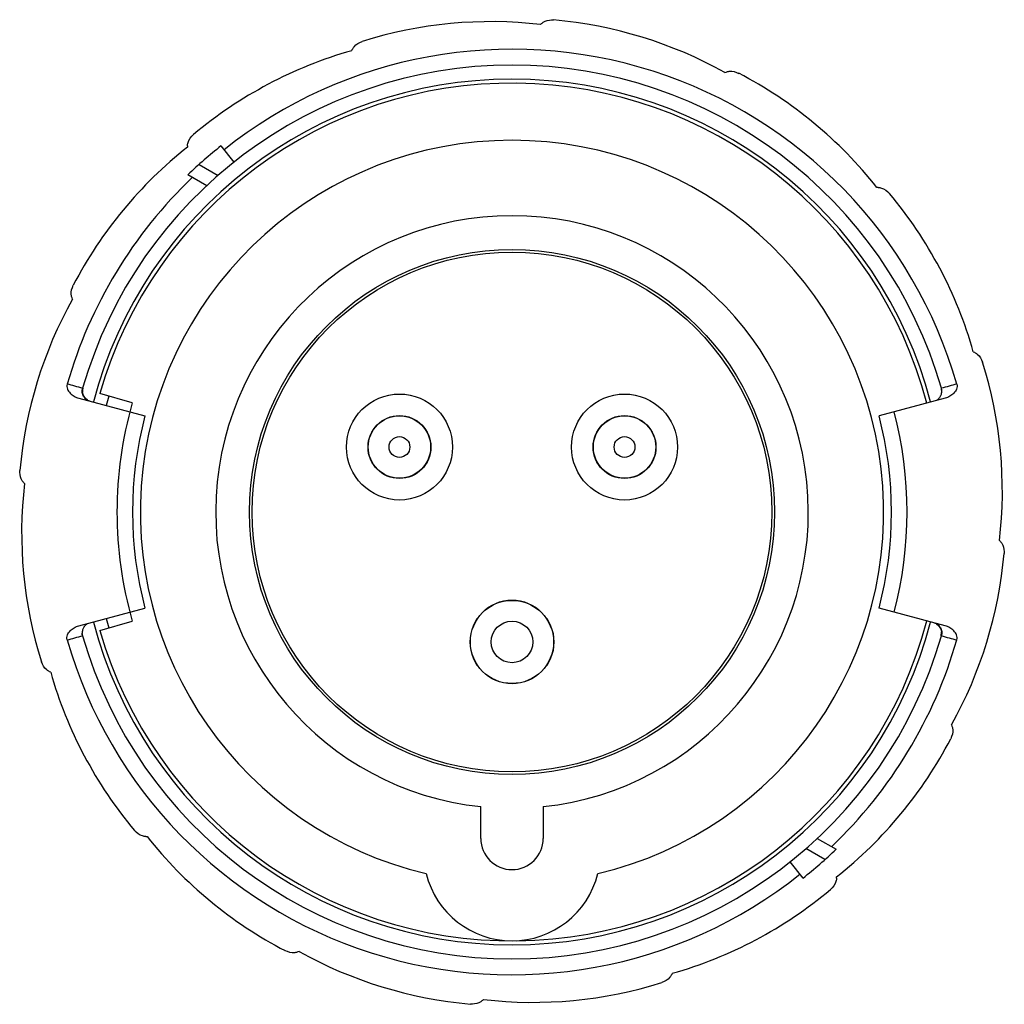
# Model space of a CAD drawing. Header units: millimetres. Extents: x 147.1 to 241.8, y 166 to 260.7.
import ezdxf

# ---------------------------------------------------------------- set-up
doc = ezdxf.new("R2010")
doc.units = ezdxf.units.MM
doc.header["$LTSCALE"] = 30.734
doc.layers.get('0').update_dxf_attribs({"linetype": 'CONTINUOUS'})

msp = doc.modelspace()

# ---------------------------------------------------------------- linework, layer by layer
at = {"color": 7, "linetype": 'Continuous'}
for p, q in [((197.219, 260.268), (197.305, 260.353)), ((179.067, 257.75), (179.113, 257.862)), ((214.953, 255.647), (215.065, 255.693)), ((163.26, 248.599), (163.26, 248.477)), ((166.478, 248.595), (167.723, 247.029)), ((164.371, 246.811), (166.197, 245.757)), ((165.104, 244.769), (163.297, 245.812)), ((229.69, 244.592), (229.569, 244.592)), ((152.205, 233.862), (152.158, 233.974)), ((238.841, 228.785), (238.953, 228.738)), ((153.195, 225.285), (153.17, 225.292)), ((157.951, 223.88), (154.828, 224.778)), ((152.808, 224.333), (159.163, 222.63)), ((153.645, 224.147), (153.448, 224.301)), ((236.135, 224.333), (229.78, 222.63)), ((147.584, 216.128), (147.498, 216.213)), ((241.359, 210.632), (241.445, 210.547)), ((152.808, 202.427), (159.163, 204.13)), ((236.135, 202.427), (229.78, 204.13)), ((154.828, 201.982), (157.951, 202.88)), ((235.298, 202.613), (235.489, 202.466)), ((235.774, 201.469), (235.748, 201.476)), ((150.102, 197.976), (149.99, 198.022)), ((236.738, 192.899), (236.785, 192.786)), ((191.472, 181.98), (191.472, 185.038)), ((197.472, 185.038), (197.472, 181.98)), ((159.252, 182.168), (159.374, 182.168)), ((223.839, 181.991), (225.646, 180.948)), ((224.572, 179.949), (222.746, 181.003)), ((222.465, 178.166), (221.22, 179.731)), ((225.683, 178.161), (225.683, 178.283)), ((173.99, 171.113), (173.878, 171.067)), ((209.876, 169.01), (209.83, 168.898)), ((191.724, 166.493), (191.638, 166.407))]:
    msp.add_line(p, q, dxfattribs=at)
for points in [[(153.448, 224.301), (153.304, 224.485), (153.212, 224.68), (153.168, 224.865), (153.16, 225.004), (153.162, 225.05)], [(235.489, 202.466), (235.631, 202.29), (235.724, 202.1), (235.771, 201.919), (235.784, 201.774), (235.78, 201.699), (235.78, 201.691)]]:
    msp.add_lwpolyline(points, dxfattribs=at)
for centre, radius in [((194.472, 213.38), 25.25), ((194.472, 213.38), 25), ((183.646, 219.63), 5.099), ((205.297, 219.63), 5.099), ((183.646, 219.63), 3.025), ((183.646, 219.63), 3), ((205.297, 219.63), 3.025), ((205.297, 219.63), 3), ((183.646, 219.63), 1), ((205.297, 219.63), 1), ((194.472, 200.88), 4.025), ((194.472, 200.88), 4), ((194.472, 200.88), 2)]:
    msp.add_circle(centre, radius, dxfattribs=at)
for centre, radius, start, end in [((192.435, 219.439), 41.108, 83.31661, 107.51965), ((194.909, 219.757), 41.108, 60.81661, 85.01965), ((190.271, 218.199), 41.108, 105.81661, 130.01965), ((194.472, 213.38), 44.515, 16.04139, 128.48254), ((194.472, 213.38), 42.985, 16.08411, 163.91401), ((194.472, 213.38), 41.629, 14.73632, 165.26501), ((197.316, 219.105), 41.108, 38.31661, 62.51965), ((194.472, 213.38), 41.25, 14.71561, 163.95956), ((194.472, 213.38), 35.75, 283.34725, 256.65275), ((188.747, 216.225), 41.108, 128.31661, 152.51965), ((194.472, 213.38), 44.985, 128.48253, 133.86703), ((194.472, 213.38), 44.515, 133.69161, 163.95861), ((199.29, 217.58), 41.108, 15.81661, 40.01965), ((194.472, 213.38), 28.5, 276.04233, 263.95767), ((188.094, 213.817), 41.108, 150.81661, 175.01965), ((200.531, 215.417), 41.108, 353.31661, 17.51965), ((154.162, 225.006), 1.006, 163.93287, 181.8247), ((154.133, 225.006), 0.977, 181.85022, 185.53029), ((154.162, 225.007), 1.006, 201.77366, 204.62078), ((154.141, 224.998), 0.982, 204.66503, 216.7579), ((194.472, 213.38), 40.359, 163.95852, 165.28796), ((234.821, 225.007), 0.991, 307.03538, 327.10173), ((234.813, 225.012), 1.001, 327.10533, 336.03175), ((234.822, 225.007), 0.99, 336.03854, 343.4928), ((234.798, 225.014), 1.015, 343.52518, 354.44575), ((234.789, 225.015), 1.024, 354.44041, 1.53742), ((154.167, 225.018), 1.015, 216.75536, 219.72497), ((154.174, 225.023), 1.024, 219.72287, 221.84468), ((154.164, 225.013), 1.01, 221.80117, 233.18232), ((154.143, 224.988), 0.978, 233.26334, 238.05368), ((194.472, 213.38), 38, 163.95956, 196.04044), ((234.824, 225.003), 0.987, 300.41852, 307.01804), ((194.472, 213.38), 36.5, 165.31974, 194.68026), ((194.472, 213.38), 36.5, 345.31974, 14.68026), ((194.472, 213.38), 38, 345.30712, 14.69288), ((188.412, 211.344), 41.108, 173.31661, 197.51965), ((200.849, 212.943), 41.108, 330.81661, 355.01965), ((194.472, 213.38), 41.629, 194.73632, 345.26501), ((194.472, 213.38), 41.25, 196.04044, 345.283), ((194.472, 213.38), 40.359, 194.71693, 196.04288), ((154.153, 201.745), 1.023, 174.20058, 180.9585), ((154.145, 201.746), 1.015, 163.19725, 174.20339), ((154.122, 201.753), 0.991, 155.30187, 163.16681), ((154.13, 201.749), 1, 147.4847, 155.29792), ((154.125, 201.752), 0.994, 137.70014, 147.48301), ((154.122, 201.754), 0.991, 126.84508, 137.67315), ((154.119, 201.757), 0.986, 120.26385, 126.8244), ((234.799, 201.771), 0.978, 53.64861, 58.04116), ((234.78, 201.748), 1.008, 41.91383, 53.56311), ((234.769, 201.737), 1.024, 39.72445, 41.9615), ((234.775, 201.742), 1.016, 37.09369, 39.72578), ((234.801, 201.761), 0.984, 24.24488, 37.0934), ((234.78, 201.753), 1.007, 21.777, 24.19883), ((234.781, 201.754), 1.006, 343.94984, 2.10781), ((234.811, 201.755), 0.976, 2.13591, 5.74494), ((194.472, 213.38), 44.515, 196.04139, 308.48254), ((194.472, 213.38), 42.985, 196.08407, 343.91385), ((194.472, 213.38), 44.515, 313.69161, 343.95861), ((189.653, 209.18), 41.108, 195.81661, 220.01796), ((200.196, 210.536), 41.108, 308.31661, 332.51965), ((191.627, 207.656), 41.108, 218.31661, 242.51965), ((194.472, 181.98), 3, 180, 360), ((194.472, 213.38), 44.985, 308.48253, 313.86703), ((194.472, 180.63), 8.5, 193.84732, 346.15268), ((198.672, 208.561), 41.108, 285.81661, 310.01965), ((194.034, 207.003), 41.108, 240.81661, 265.01965), ((196.508, 207.321), 41.108, 263.31661, 287.51965)]:
    msp.add_arc(centre, radius, start, end, dxfattribs=at)
for points in [[(197.305, 260.353), (197.342, 260.391), (197.383, 260.425), (197.426, 260.456)], [(153.168, 225.291), (152.675, 225.417), (152.183, 225.551), (151.69, 225.681)], [(237.253, 225.681), (236.76, 225.551), (236.268, 225.417), (235.775, 225.289)], [(153.228, 224.634), (153.193, 224.722), (153.17, 224.817), (153.161, 224.911)], [(235.813, 225.042), (235.811, 225.126), (235.798, 225.209), (235.775, 225.289)], [(147.498, 216.213), (147.461, 216.251), (147.426, 216.292), (147.395, 216.335)], [(241.445, 210.547), (241.482, 210.509), (241.517, 210.468), (241.548, 210.425)], [(153.168, 201.471), (153.144, 201.554), (153.131, 201.642), (153.13, 201.728)], [(235.715, 202.126), (235.75, 202.039), (235.773, 201.946), (235.782, 201.852)], [(151.69, 201.079), (152.183, 201.209), (152.675, 201.343), (153.168, 201.471)], [(235.775, 201.469), (236.269, 201.343), (236.76, 201.209), (237.253, 201.079)], [(191.638, 166.407), (191.601, 166.369), (191.56, 166.335), (191.517, 166.304)]]:
    msp.add_open_spline(points, degree=3, dxfattribs=at)
for points, knots in [([(197.426, 260.456), (197.501, 260.51), (197.823, 260.687), (198.205, 260.734), (198.477, 260.71)], [0, 0, 0, 0, 0.251469, 1, 1, 1, 1]), ([(179.113, 257.862), (179.153, 257.959), (179.378, 258.316), (179.763, 258.546), (180.06, 258.64)], [0, 0, 0, 0, 0.251934, 1, 1, 1, 1]), ([(215.065, 255.693), (215.162, 255.734), (215.573, 255.827), (216.009, 255.718), (216.285, 255.574)], [0, 0, 0, 0, 0.251934, 1, 1, 1, 1]), ([(163.26, 248.599), (163.26, 248.704), (163.331, 249.12), (163.598, 249.48), (163.837, 249.68)], [0, 0, 0, 0, 0.251934, 1, 1, 1, 1]), ([(229.69, 244.592), (229.795, 244.592), (230.211, 244.521), (230.571, 244.253), (230.771, 244.015)], [0, 0, 0, 0, 0.251934, 1, 1, 1, 1]), ([(152.158, 233.974), (152.118, 234.071), (152.024, 234.482), (152.134, 234.917), (152.277, 235.193)], [0, 0, 0, 0, 0.251934, 1, 1, 1, 1]), ([(238.953, 228.738), (239.05, 228.698), (239.408, 228.474), (239.638, 228.088), (239.732, 227.791)], [0, 0, 0, 0, 0.251934, 1, 1, 1, 1]), ([(151.69, 225.681), (151.668, 225.604), (151.651, 225.44), (151.721, 225.123), (151.957, 224.782), (152.35, 224.495), (152.652, 224.375), (152.808, 224.333)], [0, 0, 0, 0, 0.125001, 0.250134, 0.499395, 0.74957, 1, 1, 1, 1]), ([(237.253, 225.681), (237.275, 225.604), (237.292, 225.44), (237.222, 225.123), (236.986, 224.782), (236.593, 224.495), (236.291, 224.375), (236.135, 224.333)], [0, 0, 0, 0, 0.125001, 0.250134, 0.499396, 0.74957, 1, 1, 1, 1]), ([(153.864, 224.05), (153.742, 224.083), (153.506, 224.198), (153.242, 224.495), (153.111, 224.882), (153.13, 225.16), (153.168, 225.291)], [0, 0, 0, 0, 0.24077, 0.486477, 0.740032, 1, 1, 1, 1]), ([(153.161, 225.022), (153.168, 225.059), (153.18, 225.123), (153.195, 225.207), (153.197, 225.252), (153.201, 225.281), (153.195, 225.285)], [0, 0, 0, 0, 0.429069, 0.740031, 0.927112, 1, 1, 1, 1]), ([(235.799, 225.096), (235.793, 225.123), (235.784, 225.17), (235.77, 225.235), (235.77, 225.264), (235.764, 225.289), (235.769, 225.29)], [0, 0, 0, 0, 0.432369, 0.744936, 0.933637, 1, 1, 1, 1]), ([(147.395, 216.335), (147.341, 216.409), (147.165, 216.732), (147.118, 217.114), (147.142, 217.386)], [0, 0, 0, 0, 0.251469, 1, 1, 1, 1]), ([(241.548, 210.425), (241.602, 210.351), (241.778, 210.029), (241.825, 209.646), (241.801, 209.374)], [0, 0, 0, 0, 0.251469, 1, 1, 1, 1]), ([(235.079, 202.71), (235.201, 202.678), (235.437, 202.563), (235.701, 202.265), (235.832, 201.878), (235.813, 201.6), (235.775, 201.469)], [0, 0, 0, 0, 0.240769, 0.486479, 0.740032, 1, 1, 1, 1]), ([(151.69, 201.079), (151.668, 201.156), (151.651, 201.32), (151.721, 201.637), (151.957, 201.978), (152.35, 202.265), (152.652, 202.386), (152.808, 202.427)], [0, 0, 0, 0, 0.125001, 0.250134, 0.499396, 0.74957, 1, 1, 1, 1]), ([(235.748, 201.476), (235.742, 201.476), (235.745, 201.51), (235.747, 201.548), (235.762, 201.633), (235.773, 201.694), (235.78, 201.73)], [0, 0, 0, 0, 0.067914, 0.260188, 0.572674, 1, 1, 1, 1]), ([(237.253, 201.079), (237.275, 201.156), (237.292, 201.32), (237.222, 201.637), (236.986, 201.978), (236.593, 202.265), (236.291, 202.386), (236.135, 202.427)], [0, 0, 0, 0, 0.125001, 0.250134, 0.499395, 0.74957, 1, 1, 1, 1]), ([(153.174, 201.47), (153.178, 201.473), (153.174, 201.494), (153.172, 201.527), (153.159, 201.589), (153.15, 201.637), (153.144, 201.665)], [0, 0, 0, 0, 0.071143, 0.256878, 0.566966, 1, 1, 1, 1]), ([(149.99, 198.022), (149.893, 198.062), (149.535, 198.287), (149.305, 198.672), (149.211, 198.969)], [0, 0, 0, 0, 0.251934, 1, 1, 1, 1]), ([(236.785, 192.786), (236.825, 192.69), (236.919, 192.278), (236.809, 191.843), (236.666, 191.567)], [0, 0, 0, 0, 0.251934, 1, 1, 1, 1]), ([(159.252, 182.168), (159.147, 182.168), (158.731, 182.24), (158.371, 182.508), (158.171, 182.746)], [0, 0, 0, 0, 0.251925, 1, 1, 1, 1]), ([(225.683, 178.161), (225.683, 178.057), (225.612, 177.641), (225.345, 177.281), (225.106, 177.08)], [0, 0, 0, 0, 0.251934, 1, 1, 1, 1]), ([(173.878, 171.067), (173.781, 171.027), (173.37, 170.933), (172.934, 171.042), (172.658, 171.186)], [0, 0, 0, 0, 0.251934, 1, 1, 1, 1]), ([(209.83, 168.898), (209.79, 168.801), (209.565, 168.444), (209.18, 168.214), (208.883, 168.12)], [0, 0, 0, 0, 0.251934, 1, 1, 1, 1]), ([(191.517, 166.304), (191.442, 166.25), (191.12, 166.073), (190.738, 166.027), (190.466, 166.05)], [0, 0, 0, 0, 0.251469, 1, 1, 1, 1])]:
    msp.add_open_spline(points, degree=3, knots=knots, dxfattribs=at)

doc.saveas('drawing.dxf')
